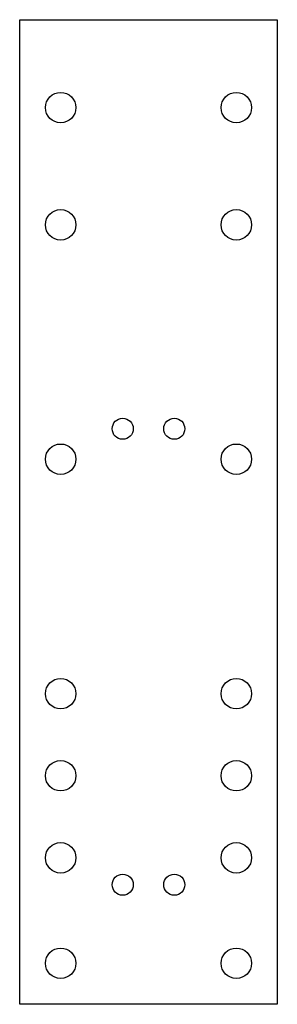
# Model space of a CAD drawing. Extents: x -20 to 200, y -370 to 470.
import ezdxf

# ---------------------------------------------------------------- set-up
doc = ezdxf.new("R2010")
doc.units = 0

msp = doc.modelspace()

# ---------------------------------------------------------------- linework, layer by layer
for p, q in [((-20, -370), (-20, 470)), ((-20, 470), (200, 470)), ((200, 470), (200, -370)), ((200, -370), (-20, -370))]:
    msp.add_line(p, q)
at = {"layer": 'PS_SOLID'}
for centre, radius in [((15, 395), 13), ((165, 395), 13), ((15, 295), 13), ((165, 295), 13), ((68, 121), 9), ((112, 121), 9), ((15, 95), 13), ((165, 95), 13), ((15, -105), 13), ((165, -105), 13), ((15, -175), 13), ((165, -175), 13), ((15, -245), 13), ((165, -245), 13), ((68, -268), 9), ((112, -268), 9), ((15, -335), 13), ((165, -335), 13)]:
    msp.add_circle(centre, radius, dxfattribs=at)

doc.saveas('drawing.dxf')
